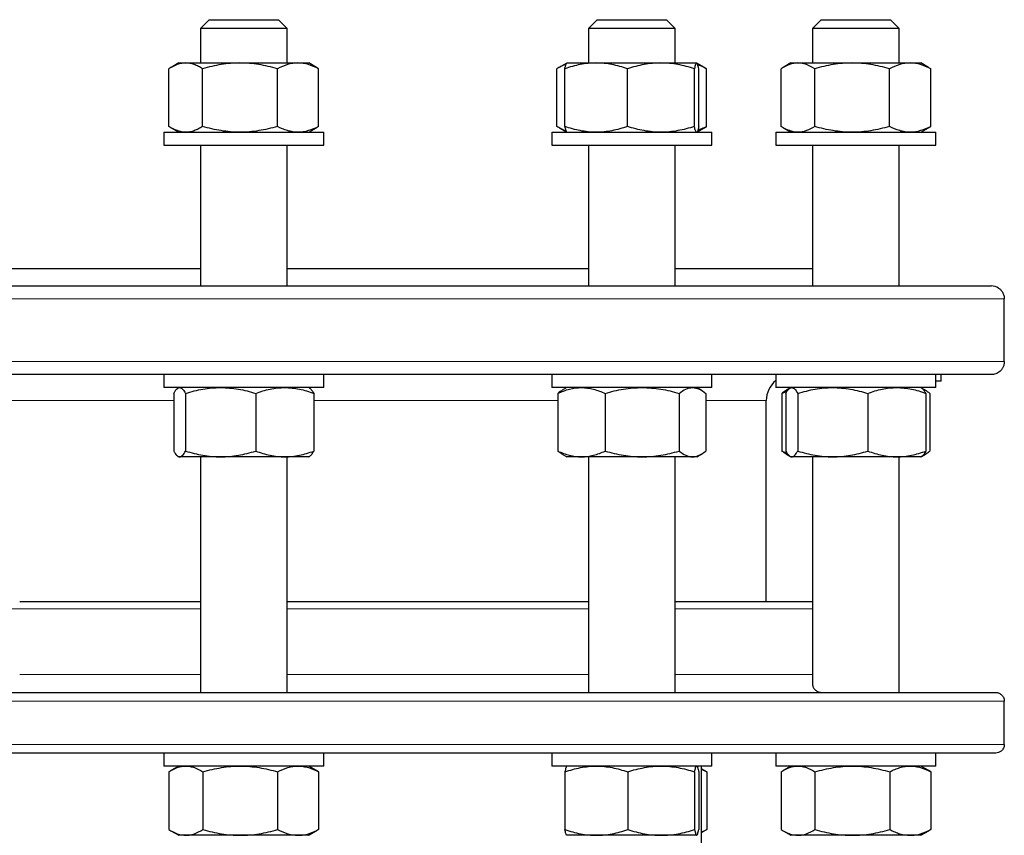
# Model space of a CAD drawing. Header units: millimetres. Extents: x 158 to 1100, y 38 to 944.
# Tile 4 of 9: x 400 to 627, y 209 to 398. Entities that reach past the tile are written whole.
import ezdxf

# ---------------------------------------------------------------- set-up
doc = ezdxf.new("R2010")
doc.units = ezdxf.units.MM

msp = doc.modelspace()

# ---------------------------------------------------------------- linework, layer by layer
at = {"color": 7, "linetype": 'Continuous', "lineweight": 25}
for p, q in [((443.4, 397.82), (441.4, 395.82)), ((441.4, 395.82), (441.4, 387.82)), ((441.4, 395.82), (441.4, 395.82)), ((461.4, 395.82), (441.4, 395.82)), ((443.4, 397.82), (459.4, 397.82)), ((461.4, 395.82), (459.4, 397.82)), ((461.4, 387.82), (461.4, 395.82)), ((533.05, 397.82), (531.05, 395.82)), ((531.05, 395.82), (531.05, 387.82)), ((532.56, 395.82), (531.05, 395.82)), ((551.05, 395.82), (532.56, 395.82)), ((533.05, 397.82), (534.26, 397.82)), ((534.26, 397.82), (549.05, 397.82)), ((551.05, 395.82), (549.05, 397.82)), ((551.05, 387.82), (551.05, 395.82)), ((584.82, 397.82), (582.82, 395.82)), ((582.82, 395.82), (582.82, 387.82)), ((588.1, 395.82), (582.82, 395.82)), ((584.82, 397.82), (589.04, 397.82)), ((602.82, 395.82), (588.1, 395.82)), ((589.04, 397.82), (600.82, 397.82)), ((602.82, 395.82), (600.82, 397.82)), ((602.82, 387.82), (602.82, 395.82)), ((436.4, 387.82), (434.6, 386.79)), ((436.4, 387.82), (437.99, 387.82)), ((437.99, 387.82), (450.53, 387.82)), ((450.53, 387.82), (463.93, 387.82)), ((463.93, 387.82), (466.4, 387.82)), ((468.18, 386.79), (466.4, 387.82)), ((526.02, 387.81), (524.26, 386.79)), ((526.05, 387.82), (526.02, 387.81)), ((526.05, 387.82), (532.82, 387.82)), ((532.82, 387.82), (547.79, 387.82)), ((547.79, 387.82), (556.03, 387.82)), ((556.03, 387.82), (556.05, 387.82)), ((556.08, 387.81), (556.05, 387.82)), ((557.85, 386.79), (556.1, 387.8)), ((557.84, 386.78), (558.34, 386.48)), ((577.82, 387.82), (576.02, 386.79)), ((577.82, 387.82), (579.42, 387.82)), ((579.42, 387.82), (591.95, 387.82)), ((591.95, 387.82), (605.35, 387.82)), ((605.35, 387.82), (607.82, 387.82)), ((609.61, 386.79), (607.82, 387.82)), ((609.61, 386.78), (610.11, 386.48)), ((434.1, 373.16), (434.1, 386.48)), ((441.88, 373.16), (441.88, 386.48)), ((459.18, 373.16), (459.18, 386.48)), ((468.69, 373.16), (468.69, 386.48)), ((523.76, 373.16), (523.76, 386.48)), ((525.58, 373.16), (525.58, 386.48)), ((540.05, 373.16), (540.05, 386.48)), ((555.53, 373.16), (555.53, 386.48)), ((556.53, 373.16), (556.53, 386.48)), ((558.34, 373.16), (558.34, 386.48)), ((575.52, 373.16), (575.52, 386.48)), ((583.31, 373.16), (583.31, 386.48)), ((600.6, 373.16), (600.6, 386.48)), ((610.11, 373.16), (610.11, 386.48)), ((557.84, 372.87), (558.34, 373.16)), ((609.61, 372.87), (610.11, 373.16)), ((432.9, 371.82), (432.9, 368.82)), ((432.9, 371.82), (440.68, 371.82)), ((434.6, 372.86), (436.4, 371.82)), ((440.68, 371.82), (469.9, 371.82)), ((466.4, 371.82), (468.18, 372.86)), ((469.9, 368.82), (469.9, 371.82)), ((522.55, 371.82), (522.55, 368.82)), ((522.55, 371.82), (539.31, 371.82)), ((524.26, 372.86), (526.02, 371.84)), ((526.02, 371.84), (526.05, 371.82)), ((539.31, 371.82), (559.55, 371.82)), ((556.05, 371.82), (556.08, 371.84)), ((556.1, 371.85), (557.85, 372.86)), ((559.55, 368.82), (559.55, 371.82)), ((574.32, 371.82), (574.32, 368.82)), ((574.32, 371.82), (600.52, 371.82)), ((576.02, 372.86), (577.82, 371.82)), ((600.52, 371.82), (611.32, 371.82)), ((607.82, 371.82), (609.61, 372.86)), ((611.32, 368.82), (611.32, 371.82)), ((432.9, 368.82), (440.68, 368.82)), ((440.68, 368.82), (469.9, 368.82)), ((441.4, 368.82), (441.4, 336.32)), ((461.4, 336.32), (461.4, 368.82)), ((522.55, 368.82), (539.31, 368.82)), ((531.05, 368.82), (531.05, 336.32)), ((539.31, 368.82), (559.55, 368.82)), ((551.05, 336.32), (551.05, 368.82)), ((574.32, 368.82), (600.52, 368.82)), ((582.82, 368.82), (582.82, 336.32)), ((600.52, 368.82), (611.32, 368.82)), ((602.82, 336.32), (602.82, 368.82)), ((357.87, 340.32), (441.4, 340.32)), ((461.4, 340.32), (531.05, 340.32)), ((551.05, 340.32), (582.82, 340.32)), ((175.13, 336.32), (624.13, 336.32)), ((625.79, 335.82), (625.78, 335.82)), ((627.11, 318.82), (627.11, 333.32)), ((624.13, 315.82), (175.13, 315.82)), ((432.9, 315.82), (432.9, 312.82)), ((469.9, 312.82), (469.9, 315.82)), ((522.55, 315.82), (522.55, 312.82)), ((559.55, 312.82), (559.55, 315.82)), ((574.32, 315.82), (574.32, 312.82)), ((611.32, 312.82), (611.32, 315.82)), ((612.49, 314.32), (611.32, 314.32)), ((612.49, 314.32), (612.49, 315.82)), ((469.9, 312.82), (432.9, 312.82)), ((436.4, 312.82), (436.2, 312.71)), ((466.59, 312.71), (466.4, 312.82)), ((522.7, 312.82), (522.55, 312.82)), ((559.55, 312.82), (522.7, 312.82)), ((526.05, 312.82), (524.99, 312.21)), ((557.11, 312.21), (556.05, 312.82)), ((578.1, 312.82), (574.32, 312.82)), ((577.58, 312.69), (576.76, 312.21)), ((577.82, 312.82), (577.62, 312.71)), ((611.32, 312.82), (578.1, 312.82)), ((608.01, 312.71), (607.82, 312.82)), ((608.87, 312.21), (608.01, 312.71)), ((435.21, 311.48), (435.21, 298.16)), ((437.96, 311.48), (437.96, 298.16)), ((454.15, 311.48), (454.15, 298.16)), ((467.58, 311.48), (467.58, 298.16)), ((523.95, 311.48), (523.95, 298.16)), ((534.89, 311.48), (534.89, 298.16)), ((551.99, 311.48), (551.99, 298.16)), ((558.15, 311.48), (558.15, 298.16)), ((572.13, 263.39), (572.13, 309.82)), ((575.72, 311.48), (575.72, 298.16)), ((576.63, 311.48), (576.63, 298.16)), ((579.38, 311.48), (579.38, 298.16)), ((595.57, 311.48), (595.57, 298.16)), ((609, 311.48), (609, 298.16)), ((609.92, 311.48), (609.92, 298.16)), ((436.2, 296.94), (436.4, 296.82)), ((436.59, 296.82), (436.4, 296.82)), ((446.06, 296.82), (436.59, 296.82)), ((441.4, 296.82), (441.4, 242.39)), ((460.86, 296.82), (446.06, 296.82)), ((466.4, 296.82), (460.86, 296.82)), ((461.4, 242.39), (461.4, 296.82)), ((466.4, 296.82), (466.59, 296.94)), ((524.99, 297.43), (526.05, 296.82)), ((529.42, 296.82), (526.05, 296.82)), ((543.44, 296.82), (529.42, 296.82)), ((531.05, 296.82), (531.05, 242.53)), ((555.07, 296.82), (543.44, 296.82)), ((551.05, 242.39), (551.05, 296.82)), ((556.05, 296.82), (555.07, 296.82)), ((556.05, 296.82), (557.11, 297.43)), ((576.76, 297.43), (577.58, 296.96)), ((577.62, 296.94), (577.82, 296.82)), ((578.01, 296.82), (577.82, 296.82)), ((587.48, 296.82), (578.01, 296.82)), ((582.82, 296.82), (582.82, 244.23)), ((602.29, 296.82), (587.48, 296.82)), ((607.82, 296.82), (602.29, 296.82)), ((602.82, 242.39), (602.82, 296.82)), ((607.82, 296.82), (608.01, 296.94)), ((608.01, 296.94), (608.87, 297.43)), ((399.63, 263.39), (441.4, 263.39)), ((461.4, 263.39), (531.05, 263.39)), ((551.05, 263.39), (582.82, 263.39)), ((174.13, 242.39), (625.13, 242.39)), ((627.11, 230.39), (627.11, 240.39)), ((625.13, 228.39), (174.13, 228.39)), ((432.9, 228.39), (432.9, 225.39)), ((469.9, 225.39), (469.9, 228.39)), ((522.55, 228.39), (522.55, 225.39)), ((559.55, 225.39), (559.55, 228.39)), ((574.32, 228.39), (574.32, 225.39)), ((611.32, 225.39), (611.32, 228.39)), ((469.9, 225.39), (432.9, 225.39)), ((436.4, 225.39), (434.57, 224.33)), ((468.22, 224.33), (466.4, 225.39)), ((559.55, 225.39), (522.55, 225.39)), ((526.05, 225.39), (526.03, 225.37)), ((556.08, 225.37), (556.05, 225.39)), ((557.13, 172.32), (557.13, 225.39)), ((611.32, 225.39), (574.32, 225.39)), ((577.82, 225.39), (576, 224.33)), ((609.64, 224.33), (607.82, 225.39)), ((434.1, 224.05), (434.1, 210.73)), ((441.93, 224.05), (441.93, 210.73)), ((459.23, 224.05), (459.23, 210.73)), ((468.69, 224.05), (468.21, 224.33)), ((468.69, 224.05), (468.69, 210.73)), ((525.61, 224.05), (525.61, 210.73)), ((540.11, 224.05), (540.11, 210.73)), ((555.56, 224.05), (555.56, 210.73)), ((556.5, 224.05), (556.5, 210.73)), ((557.87, 224.34), (557.13, 224.76)), ((558.35, 224.05), (557.87, 224.33)), ((558.35, 224.05), (558.35, 210.73)), ((575.52, 224.05), (575.52, 210.73)), ((583.36, 224.05), (583.36, 210.73)), ((600.65, 224.05), (600.65, 210.73)), ((610.11, 224.05), (609.64, 224.33)), ((610.11, 224.05), (610.11, 210.73)), ((434.57, 210.44), (436.4, 209.39)), ((438.02, 209.39), (436.4, 209.39)), ((450.58, 209.39), (438.02, 209.39)), ((463.96, 209.39), (450.58, 209.39)), ((466.4, 209.39), (463.96, 209.39)), ((466.4, 209.39), (468.22, 210.44)), ((468.69, 210.73), (468.21, 210.44)), ((526.03, 209.4), (526.05, 209.39)), ((532.86, 209.39), (526.05, 209.39)), ((547.84, 209.39), (532.86, 209.39)), ((556.03, 209.39), (547.84, 209.39)), ((556.05, 209.39), (556.03, 209.39)), ((556.05, 209.39), (556.08, 209.4)), ((557.13, 210.01), (557.87, 210.44)), ((558.35, 210.73), (557.87, 210.44)), ((576, 210.44), (577.82, 209.39)), ((579.44, 209.39), (577.82, 209.39)), ((592, 209.39), (579.44, 209.39)), ((605.38, 209.39), (592, 209.39)), ((607.82, 209.39), (605.38, 209.39)), ((607.82, 209.39), (609.64, 210.44)), ((610.11, 210.73), (609.64, 210.44))]:
    msp.add_line(p, q, dxfattribs=at)
at = {"color": 8, "linetype": 'Continuous', "lineweight": 18}
for p, q in [((627.11, 333.32), (172.15, 333.32)), ((172.15, 318.82), (627.11, 318.82)), ((435.21, 309.82), (364.97, 309.82)), ((523.95, 309.82), (467.58, 309.82)), ((572.13, 309.82), (558.15, 309.82)), ((441.4, 261.73), (357.87, 261.73)), ((531.05, 261.73), (461.4, 261.73)), ((582.82, 261.73), (551.05, 261.73)), ((399.63, 246.52), (441.4, 246.52)), ((461.4, 246.52), (531.05, 246.52)), ((551.05, 246.52), (582.82, 246.52)), ((627.11, 240.39), (172.15, 240.39)), ((172.15, 230.39), (627.11, 230.39))]:
    msp.add_line(p, q, dxfattribs=at)
at = {"color": 7, "linetype": 'Continuous', "lineweight": 25}
for centre, radius, start, end in [((624.13, 333.32), 3, 56.4427, 90), ((578.13, 309.82), 6, 129.4798, 180)]:
    msp.add_arc(centre, radius, start, end, dxfattribs=at)
for points, knots in [([(437.99, 387.82), (437.66, 387.82), (437.33, 387.79), (436.67, 387.67), (436.34, 387.58), (435.37, 387.22), (434.73, 386.89), (434.1, 386.48)], [0, 0, 0, 0, 0.25, 0.25, 0.5, 0.5, 1, 1, 1, 1]), ([(441.88, 386.48), (441.57, 386.69), (441.25, 386.87), (440.6, 387.2), (440.28, 387.35), (439.3, 387.7), (438.65, 387.82), (437.99, 387.82)], [0, 0, 0, 0, 0.25, 0.25, 0.5, 0.5, 1, 1, 1, 1]), ([(450.53, 387.82), (449.8, 387.82), (449.06, 387.79), (447.6, 387.67), (446.88, 387.58), (444.72, 387.23), (443.29, 386.89), (441.88, 386.48)], [0, 0, 0, 0, 0.25, 0.25, 0.5, 0.5, 1, 1, 1, 1]), ([(459.18, 386.48), (457.76, 386.89), (456.34, 387.23), (453.46, 387.7), (452, 387.82), (450.53, 387.82)], [0, 0, 0, 0, 0.5, 0.5, 1, 1, 1, 1]), ([(463.93, 387.82), (463.53, 387.82), (463.12, 387.79), (462.32, 387.67), (461.92, 387.58), (460.73, 387.23), (459.95, 386.89), (459.18, 386.48)], [0, 0, 0, 0, 0.25, 0.25, 0.5, 0.5, 1, 1, 1, 1]), ([(468.69, 386.48), (467.91, 386.89), (467.13, 387.23), (465.54, 387.7), (464.74, 387.82), (463.93, 387.82)], [0, 0, 0, 0, 0.5, 0.5, 1, 1, 1, 1]), ([(468.69, 386.48), (468.52, 386.59), (468.36, 386.7), (468.19, 386.79), (468.18, 386.79)], [0, 0, 0, 0, 0.974564, 1, 1, 1, 1]), ([(525.85, 387.51), (525.75, 387.48), (525.35, 387.35), (524.65, 387.03), (524.06, 386.66), (523.76, 386.48)], [0, 0, 0, 0, 0.132809, 0.566363, 1, 1, 1, 1]), ([(532.82, 387.82), (532.2, 387.82), (531.59, 387.79), (530.36, 387.67), (529.75, 387.58), (527.93, 387.22), (526.75, 386.89), (525.58, 386.48)], [0, 0, 0, 0, 0.25, 0.25, 0.5, 0.5, 1, 1, 1, 1]), ([(525.58, 386.48), (525.6, 386.61), (525.66, 386.87), (525.74, 387.2), (525.82, 387.47), (525.91, 387.67), (525.98, 387.78), (526.02, 387.79), (526.03, 387.8)], [0, 0, 0, 0, 0.183182, 0.366417, 0.549556, 0.736153, 0.922869, 1, 1, 1, 1]), ([(540.05, 386.48), (539.46, 386.69), (538.87, 386.87), (537.67, 387.2), (537.07, 387.35), (535.25, 387.7), (534.04, 387.82), (532.82, 387.82)], [0, 0, 0, 0, 0.25, 0.25, 0.5, 0.5, 1, 1, 1, 1]), ([(547.79, 387.82), (547.13, 387.82), (546.47, 387.79), (545.17, 387.67), (544.52, 387.58), (542.59, 387.23), (541.32, 386.89), (540.05, 386.48)], [0, 0, 0, 0, 0.25, 0.25, 0.5, 0.5, 1, 1, 1, 1]), ([(555.53, 386.48), (554.26, 386.89), (552.99, 387.23), (550.41, 387.7), (549.11, 387.82), (547.79, 387.82)], [0, 0, 0, 0, 0.5, 0.5, 1, 1, 1, 1]), ([(556.03, 387.82), (555.99, 387.82), (555.94, 387.79), (555.86, 387.67), (555.82, 387.58), (555.69, 387.23), (555.61, 386.89), (555.53, 386.48)], [0, 0, 0, 0, 0.25, 0.25, 0.5, 0.5, 1, 1, 1, 1]), ([(556.53, 386.48), (556.45, 386.89), (556.36, 387.23), (556.2, 387.7), (556.11, 387.82), (556.03, 387.82)], [0, 0, 0, 0, 0.5, 0.5, 1, 1, 1, 1]), ([(558.34, 386.48), (558.15, 386.59), (557.75, 386.79), (557.07, 387.09), (556.59, 387.26), (556.31, 387.36)], [0, 0, 0, 0, 0.29702, 0.594266, 1, 1, 1, 1]), ([(579.42, 387.82), (579.08, 387.82), (578.75, 387.79), (578.1, 387.67), (577.77, 387.58), (576.8, 387.23), (576.16, 386.89), (575.52, 386.48)], [0, 0, 0, 0, 0.25, 0.25, 0.5, 0.5, 1, 1, 1, 1]), ([(583.31, 386.48), (582.67, 386.89), (582.03, 387.23), (580.73, 387.7), (580.08, 387.82), (579.42, 387.82)], [0, 0, 0, 0, 0.5, 0.5, 1, 1, 1, 1]), ([(591.95, 387.82), (591.22, 387.82), (590.49, 387.79), (589.02, 387.67), (588.29, 387.58), (586.12, 387.22), (584.7, 386.89), (583.31, 386.48)], [0, 0, 0, 0, 0.25, 0.25, 0.5, 0.5, 1, 1, 1, 1]), ([(600.6, 386.48), (599.89, 386.69), (599.18, 386.87), (597.75, 387.2), (597.03, 387.35), (594.86, 387.7), (593.41, 387.82), (591.95, 387.82)], [0, 0, 0, 0, 0.25, 0.25, 0.5, 0.5, 1, 1, 1, 1]), ([(605.35, 387.82), (604.95, 387.82), (604.54, 387.79), (603.74, 387.67), (603.34, 387.58), (602.16, 387.23), (601.37, 386.89), (600.6, 386.48)], [0, 0, 0, 0, 0.25, 0.25, 0.5, 0.5, 1, 1, 1, 1]), ([(610.11, 386.48), (609.33, 386.89), (608.55, 387.23), (606.96, 387.7), (606.16, 387.82), (605.35, 387.82)], [0, 0, 0, 0, 0.5, 0.5, 1, 1, 1, 1]), ([(437.99, 371.82), (437.66, 371.82), (437.33, 371.85), (436.67, 371.98), (436.34, 372.07), (435.37, 372.42), (434.73, 372.76), (434.1, 373.16)], [0, 0, 0, 0, 0.25, 0.25, 0.5, 0.5, 1, 1, 1, 1]), ([(441.88, 373.16), (441.57, 372.96), (441.25, 372.77), (440.6, 372.44), (440.28, 372.3), (439.3, 371.95), (438.65, 371.82), (437.99, 371.82)], [0, 0, 0, 0, 0.25, 0.25, 0.5, 0.5, 1, 1, 1, 1]), ([(450.53, 371.82), (449.8, 371.82), (449.06, 371.85), (447.6, 371.98), (446.88, 372.07), (444.72, 372.42), (443.29, 372.75), (441.88, 373.16)], [0, 0, 0, 0, 0.25, 0.25, 0.5, 0.5, 1, 1, 1, 1]), ([(459.18, 373.16), (457.76, 372.75), (456.34, 372.42), (453.46, 371.95), (452, 371.82), (450.53, 371.82)], [0, 0, 0, 0, 0.5, 0.5, 1, 1, 1, 1]), ([(463.93, 371.82), (463.53, 371.82), (463.12, 371.85), (462.32, 371.98), (461.92, 372.07), (460.73, 372.42), (459.95, 372.75), (459.18, 373.16)], [0, 0, 0, 0, 0.25, 0.25, 0.5, 0.5, 1, 1, 1, 1]), ([(468.69, 373.16), (467.91, 372.75), (467.13, 372.42), (465.54, 371.95), (464.74, 371.82), (463.93, 371.82)], [0, 0, 0, 0, 0.5, 0.5, 1, 1, 1, 1]), ([(468.69, 373.16), (468.52, 373.06), (468.36, 372.95), (468.19, 372.86), (468.18, 372.86)], [0, 0, 0, 0, 0.974564, 1, 1, 1, 1]), ([(525.85, 372.14), (525.75, 372.17), (525.35, 372.29), (524.65, 372.62), (524.06, 372.98), (523.76, 373.16)], [0, 0, 0, 0, 0.132809, 0.566363, 1, 1, 1, 1]), ([(532.82, 371.82), (532.2, 371.82), (531.59, 371.85), (530.36, 371.98), (529.75, 372.07), (527.93, 372.42), (526.75, 372.76), (525.58, 373.16)], [0, 0, 0, 0, 0.25, 0.25, 0.5, 0.5, 1, 1, 1, 1]), ([(525.58, 373.16), (525.6, 373.03), (525.66, 372.77), (525.74, 372.45), (525.82, 372.18), (525.91, 371.98), (525.98, 371.87), (526.02, 371.85), (526.03, 371.85)], [0, 0, 0, 0, 0.183182, 0.366417, 0.549556, 0.736153, 0.922869, 1, 1, 1, 1]), ([(540.05, 373.16), (539.46, 372.96), (538.87, 372.77), (537.67, 372.44), (537.07, 372.3), (535.25, 371.95), (534.04, 371.82), (532.82, 371.82)], [0, 0, 0, 0, 0.25, 0.25, 0.5, 0.5, 1, 1, 1, 1]), ([(547.79, 371.82), (547.13, 371.82), (546.47, 371.85), (545.17, 371.98), (544.52, 372.07), (542.59, 372.42), (541.32, 372.75), (540.05, 373.16)], [0, 0, 0, 0, 0.25, 0.25, 0.5, 0.5, 1, 1, 1, 1]), ([(555.53, 373.16), (554.26, 372.75), (552.99, 372.42), (550.41, 371.95), (549.11, 371.82), (547.79, 371.82)], [0, 0, 0, 0, 0.5, 0.5, 1, 1, 1, 1]), ([(556.03, 371.82), (555.99, 371.82), (555.94, 371.85), (555.86, 371.98), (555.82, 372.07), (555.69, 372.42), (555.61, 372.75), (555.53, 373.16)], [0, 0, 0, 0, 0.25, 0.25, 0.5, 0.5, 1, 1, 1, 1]), ([(556.53, 373.16), (556.5, 373.03), (556.45, 372.77), (556.36, 372.45), (556.28, 372.18), (556.2, 371.98), (556.13, 371.87), (556.09, 371.85), (556.08, 371.85)], [0, 0, 0, 0, 0.183182, 0.366417, 0.549556, 0.736153, 0.922869, 1, 1, 1, 1]), ([(558.34, 373.16), (558.15, 373.06), (557.75, 372.86), (557.07, 372.55), (556.59, 372.38), (556.31, 372.29)], [0, 0, 0, 0, 0.29702, 0.594266, 1, 1, 1, 1]), ([(579.42, 371.82), (579.08, 371.82), (578.75, 371.85), (578.1, 371.98), (577.77, 372.07), (576.8, 372.42), (576.16, 372.75), (575.52, 373.16)], [0, 0, 0, 0, 0.25, 0.25, 0.5, 0.5, 1, 1, 1, 1]), ([(583.31, 373.16), (582.67, 372.75), (582.03, 372.42), (580.73, 371.95), (580.08, 371.82), (579.42, 371.82)], [0, 0, 0, 0, 0.5, 0.5, 1, 1, 1, 1]), ([(591.95, 371.82), (591.22, 371.82), (590.49, 371.85), (589.02, 371.98), (588.29, 372.07), (586.12, 372.42), (584.7, 372.76), (583.31, 373.16)], [0, 0, 0, 0, 0.25, 0.25, 0.5, 0.5, 1, 1, 1, 1]), ([(600.6, 373.16), (599.89, 372.96), (599.18, 372.77), (597.75, 372.44), (597.03, 372.3), (594.86, 371.95), (593.41, 371.82), (591.95, 371.82)], [0, 0, 0, 0, 0.25, 0.25, 0.5, 0.5, 1, 1, 1, 1]), ([(605.35, 371.82), (604.95, 371.82), (604.54, 371.85), (603.74, 371.98), (603.34, 372.07), (602.16, 372.42), (601.37, 372.75), (600.6, 373.16)], [0, 0, 0, 0, 0.25, 0.25, 0.5, 0.5, 1, 1, 1, 1]), ([(610.11, 373.16), (609.33, 372.75), (608.55, 372.42), (606.96, 371.95), (606.16, 371.82), (605.35, 371.82)], [0, 0, 0, 0, 0.5, 0.5, 1, 1, 1, 1]), ([(625.78, 335.82), (625.96, 335.71), (626.13, 335.57), (626.44, 335.24), (626.58, 335.05), (626.77, 334.73), (626.82, 334.62), (626.92, 334.38), (626.97, 334.26), (627.07, 333.88), (627.11, 333.6), (627.11, 333.32)], [0, 0, 0, 0, 0.25, 0.25, 0.5, 0.5, 0.625, 0.625, 0.75, 0.75, 1, 1, 1, 1]), ([(627.11, 318.82), (627.11, 318.58), (627.08, 318.35), (626.98, 317.89), (626.9, 317.68), (626.7, 317.29), (626.59, 317.11), (626.34, 316.79), (626.2, 316.65), (625.77, 316.28), (625.46, 316.11), (624.8, 315.88), (624.47, 315.82), (624.13, 315.82)], [0, 0, 0, 0, 0.125, 0.125, 0.25, 0.25, 0.375, 0.375, 0.5, 0.5, 0.75, 0.75, 1, 1, 1, 1]), ([(435.21, 311.48), (435.32, 311.69), (435.43, 311.87), (435.66, 312.2), (435.78, 312.35), (436.12, 312.7), (436.35, 312.82), (436.59, 312.82)], [0, 0, 0, 0, 0.25, 0.25, 0.5, 0.5, 1, 1, 1, 1]), ([(436.59, 312.82), (436.7, 312.82), (436.82, 312.79), (437.05, 312.67), (437.17, 312.58), (437.51, 312.22), (437.74, 311.89), (437.96, 311.48)], [0, 0, 0, 0, 0.25, 0.25, 0.5, 0.5, 1, 1, 1, 1]), ([(437.96, 311.48), (439.29, 311.89), (440.62, 312.23), (443.31, 312.7), (444.68, 312.82), (446.06, 312.82)], [0, 0, 0, 0, 0.5, 0.5, 1, 1, 1, 1]), ([(446.06, 312.82), (446.74, 312.82), (447.43, 312.79), (448.8, 312.67), (449.47, 312.58), (451.5, 312.23), (452.83, 311.89), (454.15, 311.48)], [0, 0, 0, 0, 0.25, 0.25, 0.5, 0.5, 1, 1, 1, 1]), ([(454.15, 311.48), (455.25, 311.89), (456.35, 312.23), (458.59, 312.7), (459.72, 312.82), (460.86, 312.82)], [0, 0, 0, 0, 0.5, 0.5, 1, 1, 1, 1]), ([(460.86, 312.82), (461.43, 312.82), (462.01, 312.79), (463.14, 312.67), (463.7, 312.58), (465.38, 312.23), (466.48, 311.89), (467.58, 311.48)], [0, 0, 0, 0, 0.25, 0.25, 0.5, 0.5, 1, 1, 1, 1]), ([(466.59, 312.71), (466.67, 312.66), (466.84, 312.54), (467.08, 312.26), (467.33, 311.92), (467.5, 311.63), (467.58, 311.48)], [0, 0, 0, 0, 0.241866, 0.492926, 0.746451, 1, 1, 1, 1]), ([(523.95, 311.48), (524.4, 311.69), (524.85, 311.87), (525.75, 312.2), (526.21, 312.35), (527.58, 312.7), (528.5, 312.82), (529.42, 312.82)], [0, 0, 0, 0, 0.25, 0.25, 0.5, 0.5, 1, 1, 1, 1]), ([(525, 312.2), (524.89, 312.14), (524.53, 311.95), (524.19, 311.67), (523.95, 311.48)], [0, 0, 0, 0, 0.319957, 1, 1, 1, 1]), ([(529.42, 312.82), (529.88, 312.82), (530.35, 312.79), (531.28, 312.67), (531.74, 312.58), (533.11, 312.22), (534, 311.89), (534.89, 311.48)], [0, 0, 0, 0, 0.25, 0.25, 0.5, 0.5, 1, 1, 1, 1]), ([(534.89, 311.48), (536.29, 311.89), (537.69, 312.23), (540.54, 312.7), (541.98, 312.82), (543.44, 312.82)], [0, 0, 0, 0, 0.5, 0.5, 1, 1, 1, 1]), ([(543.44, 312.82), (544.16, 312.82), (544.89, 312.79), (546.33, 312.67), (547.05, 312.58), (549.18, 312.23), (550.59, 311.89), (551.99, 311.48)], [0, 0, 0, 0, 0.25, 0.25, 0.5, 0.5, 1, 1, 1, 1]), ([(551.99, 311.48), (552.49, 311.89), (553, 312.23), (554.03, 312.7), (554.54, 312.82), (555.07, 312.82)], [0, 0, 0, 0, 0.5, 0.5, 1, 1, 1, 1]), ([(555.07, 312.82), (555.33, 312.82), (555.59, 312.79), (556.11, 312.67), (556.37, 312.58), (557.14, 312.23), (557.65, 311.89), (558.15, 311.48)], [0, 0, 0, 0, 0.25, 0.25, 0.5, 0.5, 1, 1, 1, 1]), ([(576.76, 312.2), (576.65, 312.14), (576.3, 311.95), (575.95, 311.67), (575.72, 311.48)], [0, 0, 0, 0, 0.3199566, 1, 1, 1, 1]), ([(575.72, 311.48), (576.01, 311.62), (576.42, 311.8), (576.83, 311.95), (576.94, 311.99)], [0, 0, 0, 0, 0.725668, 1, 1, 1, 1]), ([(576.63, 311.48), (576.86, 311.89), (577.08, 312.23), (577.54, 312.7), (577.77, 312.82), (578.01, 312.82)], [0, 0, 0, 0, 0.5, 0.5, 1, 1, 1, 1]), ([(578.01, 312.82), (578.12, 312.82), (578.24, 312.79), (578.47, 312.67), (578.59, 312.58), (578.93, 312.23), (579.16, 311.89), (579.38, 311.48)], [0, 0, 0, 0, 0.25, 0.25, 0.5, 0.5, 1, 1, 1, 1]), ([(579.38, 311.48), (580.04, 311.69), (580.71, 311.87), (582.05, 312.2), (582.72, 312.35), (584.75, 312.7), (586.11, 312.82), (587.48, 312.82)], [0, 0, 0, 0, 0.25, 0.25, 0.5, 0.5, 1, 1, 1, 1]), ([(587.48, 312.82), (588.16, 312.82), (588.85, 312.79), (590.22, 312.67), (590.91, 312.58), (592.94, 312.22), (594.26, 311.89), (595.57, 311.48)], [0, 0, 0, 0, 0.25, 0.25, 0.5, 0.5, 1, 1, 1, 1]), ([(595.57, 311.48), (596.67, 311.89), (597.77, 312.23), (600.01, 312.7), (601.14, 312.82), (602.29, 312.82)], [0, 0, 0, 0, 0.5, 0.5, 1, 1, 1, 1]), ([(602.29, 312.82), (602.86, 312.82), (603.43, 312.79), (604.56, 312.67), (605.12, 312.58), (606.8, 312.23), (607.91, 311.89), (609, 311.48)], [0, 0, 0, 0, 0.25, 0.25, 0.5, 0.5, 1, 1, 1, 1]), ([(609, 311.48), (608.93, 311.61), (608.78, 311.87), (608.56, 312.2), (608.33, 312.47), (608.14, 312.64), (608.04, 312.69), (608.01, 312.7)], [0, 0, 0, 0, 0.227781, 0.455626, 0.683352, 0.915379, 1, 1, 1, 1]), ([(608.27, 312.51), (608.34, 312.48), (608.66, 312.35), (609.21, 312.03), (609.68, 311.66), (609.92, 311.48)], [0, 0, 0, 0, 0.1325382, 0.5662272, 1, 1, 1, 1]), ([(435.21, 298.16), (435.32, 297.96), (435.43, 297.77), (435.66, 297.44), (435.78, 297.3), (436.12, 296.95), (436.35, 296.82), (436.59, 296.82)], [0, 0, 0, 0, 0.25, 0.25, 0.5, 0.5, 1, 1, 1, 1]), ([(436.59, 296.82), (436.7, 296.82), (436.82, 296.85), (437.05, 296.98), (437.17, 297.07), (437.51, 297.42), (437.74, 297.76), (437.96, 298.16)], [0, 0, 0, 0, 0.25, 0.25, 0.5, 0.5, 1, 1, 1, 1]), ([(437.96, 298.16), (439.29, 297.75), (440.62, 297.42), (443.31, 296.95), (444.68, 296.82), (446.06, 296.82)], [0, 0, 0, 0, 0.5, 0.5, 1, 1, 1, 1]), ([(446.06, 296.82), (446.74, 296.82), (447.43, 296.85), (448.8, 296.98), (449.47, 297.07), (451.5, 297.42), (452.83, 297.75), (454.15, 298.16)], [0, 0, 0, 0, 0.25, 0.25, 0.5, 0.5, 1, 1, 1, 1]), ([(454.15, 298.16), (455.25, 297.75), (456.35, 297.42), (458.59, 296.95), (459.72, 296.82), (460.86, 296.82)], [0, 0, 0, 0, 0.5, 0.5, 1, 1, 1, 1]), ([(460.86, 296.82), (461.43, 296.82), (462.01, 296.85), (463.14, 296.98), (463.7, 297.07), (465.38, 297.42), (466.48, 297.75), (467.58, 298.16)], [0, 0, 0, 0, 0.25, 0.25, 0.5, 0.5, 1, 1, 1, 1]), ([(466.59, 296.94), (466.67, 296.99), (466.84, 297.1), (467.08, 297.38), (467.33, 297.73), (467.5, 298.02), (467.58, 298.16)], [0, 0, 0, 0, 0.241866, 0.492926, 0.746451, 1, 1, 1, 1]), ([(523.95, 298.16), (524.4, 297.96), (524.85, 297.77), (525.75, 297.44), (526.21, 297.3), (527.58, 296.95), (528.5, 296.82), (529.42, 296.82)], [0, 0, 0, 0, 0.25, 0.25, 0.5, 0.5, 1, 1, 1, 1]), ([(525, 297.45), (524.89, 297.51), (524.53, 297.7), (524.19, 297.98), (523.95, 298.16)], [0, 0, 0, 0, 0.3199566, 1, 1, 1, 1]), ([(529.42, 296.82), (529.88, 296.82), (530.35, 296.85), (531.28, 296.98), (531.74, 297.07), (533.11, 297.42), (534, 297.76), (534.89, 298.16)], [0, 0, 0, 0, 0.25, 0.25, 0.5, 0.5, 1, 1, 1, 1]), ([(534.89, 298.16), (536.29, 297.75), (537.69, 297.42), (540.54, 296.95), (541.98, 296.82), (543.44, 296.82)], [0, 0, 0, 0, 0.5, 0.5, 1, 1, 1, 1]), ([(543.44, 296.82), (544.16, 296.82), (544.89, 296.85), (546.33, 296.98), (547.05, 297.07), (549.18, 297.42), (550.59, 297.75), (551.99, 298.16)], [0, 0, 0, 0, 0.25, 0.25, 0.5, 0.5, 1, 1, 1, 1]), ([(551.99, 298.16), (552.49, 297.75), (553, 297.42), (554.03, 296.95), (554.54, 296.82), (555.07, 296.82)], [0, 0, 0, 0, 0.5, 0.5, 1, 1, 1, 1]), ([(555.07, 296.82), (555.33, 296.82), (555.59, 296.85), (556.11, 296.98), (556.37, 297.07), (557.14, 297.42), (557.65, 297.75), (558.15, 298.16)], [0, 0, 0, 0, 0.25, 0.25, 0.5, 0.5, 1, 1, 1, 1]), ([(575.72, 298.16), (576.01, 298.03), (576.42, 297.85), (576.83, 297.7), (576.94, 297.66)], [0, 0, 0, 0, 0.725668, 1, 1, 1, 1]), ([(576.76, 297.45), (576.65, 297.51), (576.3, 297.7), (575.95, 297.98), (575.72, 298.16)], [0, 0, 0, 0, 0.319957, 1, 1, 1, 1]), ([(576.63, 298.16), (576.86, 297.75), (577.08, 297.42), (577.54, 296.95), (577.77, 296.82), (578.01, 296.82)], [0, 0, 0, 0, 0.5, 0.5, 1, 1, 1, 1]), ([(578.01, 296.82), (578.12, 296.82), (578.24, 296.85), (578.47, 296.98), (578.59, 297.07), (578.93, 297.42), (579.16, 297.75), (579.38, 298.16)], [0, 0, 0, 0, 0.25, 0.25, 0.5, 0.5, 1, 1, 1, 1]), ([(579.38, 298.16), (580.04, 297.96), (580.71, 297.77), (582.05, 297.44), (582.72, 297.3), (584.75, 296.95), (586.11, 296.82), (587.48, 296.82)], [0, 0, 0, 0, 0.25, 0.25, 0.5, 0.5, 1, 1, 1, 1]), ([(587.48, 296.82), (588.16, 296.82), (588.85, 296.85), (590.22, 296.98), (590.91, 297.07), (592.94, 297.42), (594.26, 297.76), (595.57, 298.16)], [0, 0, 0, 0, 0.25, 0.25, 0.5, 0.5, 1, 1, 1, 1]), ([(595.57, 298.16), (596.67, 297.75), (597.77, 297.42), (600.01, 296.95), (601.14, 296.82), (602.29, 296.82)], [0, 0, 0, 0, 0.5, 0.5, 1, 1, 1, 1]), ([(602.29, 296.82), (602.86, 296.82), (603.43, 296.85), (604.56, 296.98), (605.12, 297.07), (606.8, 297.42), (607.91, 297.75), (609, 298.16)], [0, 0, 0, 0, 0.25, 0.25, 0.5, 0.5, 1, 1, 1, 1]), ([(609, 298.16), (608.93, 298.03), (608.78, 297.77), (608.56, 297.45), (608.33, 297.18), (608.14, 297.01), (608.04, 296.96), (608.01, 296.94)], [0, 0, 0, 0, 0.227781, 0.455626, 0.683352, 0.915379, 1, 1, 1, 1]), ([(608.27, 297.14), (608.34, 297.17), (608.66, 297.29), (609.21, 297.62), (609.68, 297.98), (609.92, 298.16)], [0, 0, 0, 0, 0.132538, 0.566227, 1, 1, 1, 1]), ([(582.82, 244.23), (582.82, 244.22), (582.81, 244.14), (582.84, 243.96), (582.91, 243.7), (583.04, 243.43), (583.22, 243.17), (583.46, 242.92), (583.72, 242.73), (583.99, 242.58), (584.26, 242.49), (584.55, 242.42), (584.8, 242.39), (584.96, 242.39), (585, 242.39)], [0, 0, 0, 0, 0.013916, 0.115484, 0.217064, 0.326931, 0.436788, 0.54911, 0.661403, 0.737686, 0.813959, 0.891966, 0.969959, 1, 1, 1, 1]), ([(531.06, 242.53), (531.06, 242.49), (531.06, 242.41), (531.13, 242.39), (531.17, 242.39)], [0, 0, 0, 0, 0.437558, 1, 1, 1, 1]), ([(625.13, 242.39), (625.24, 242.39), (625.35, 242.38), (625.57, 242.34), (625.68, 242.31), (626.01, 242.19), (626.22, 242.08), (626.51, 241.83), (626.6, 241.74), (626.76, 241.53), (626.84, 241.41), (626.97, 241.15), (627.02, 241), (627.09, 240.7), (627.11, 240.55), (627.11, 240.39)], [0, 0, 0, 0, 0.125, 0.125, 0.25, 0.25, 0.5, 0.5, 0.625, 0.625, 0.75, 0.75, 0.875, 0.875, 1, 1, 1, 1]), ([(627.11, 230.39), (627.11, 230.22), (627.09, 230.07), (627.02, 229.77), (626.97, 229.62), (626.84, 229.36), (626.76, 229.24), (626.6, 229.03), (626.51, 228.94), (626.22, 228.69), (626.01, 228.58), (625.57, 228.42), (625.35, 228.39), (625.13, 228.39)], [0, 0, 0, 0, 0.125, 0.125, 0.25, 0.25, 0.375, 0.375, 0.5, 0.5, 0.75, 0.75, 1, 1, 1, 1]), ([(434.1, 224.05), (434.74, 224.45), (435.39, 224.79), (436.69, 225.26), (437.35, 225.39), (438.02, 225.39)], [0, 0, 0, 0, 0.5, 0.5, 1, 1, 1, 1]), ([(438.02, 225.39), (438.35, 225.39), (438.68, 225.35), (439.34, 225.23), (439.67, 225.14), (440.65, 224.79), (441.3, 224.45), (441.93, 224.05)], [0, 0, 0, 0, 0.25, 0.25, 0.5, 0.5, 1, 1, 1, 1]), ([(441.93, 224.05), (442.64, 224.25), (443.35, 224.44), (444.78, 224.77), (445.5, 224.91), (447.67, 225.26), (449.12, 225.39), (450.58, 225.39)], [0, 0, 0, 0, 0.25, 0.25, 0.5, 0.5, 1, 1, 1, 1]), ([(450.58, 225.39), (451.31, 225.39), (452.05, 225.35), (453.52, 225.23), (454.25, 225.14), (456.41, 224.79), (457.83, 224.45), (459.23, 224.05)], [0, 0, 0, 0, 0.25, 0.25, 0.5, 0.5, 1, 1, 1, 1]), ([(459.23, 224.05), (460, 224.45), (460.78, 224.79), (462.36, 225.26), (463.15, 225.39), (463.96, 225.39)], [0, 0, 0, 0, 0.5, 0.5, 1, 1, 1, 1]), ([(463.96, 225.39), (464.36, 225.39), (464.76, 225.35), (465.56, 225.23), (465.96, 225.14), (467.14, 224.79), (467.92, 224.45), (468.69, 224.05)], [0, 0, 0, 0, 0.25, 0.25, 0.5, 0.5, 1, 1, 1, 1]), ([(525.61, 224.05), (526.79, 224.45), (527.99, 224.79), (530.4, 225.26), (531.62, 225.39), (532.86, 225.39)], [0, 0, 0, 0, 0.5, 0.5, 1, 1, 1, 1]), ([(526.03, 225.37), (526.01, 225.35), (525.96, 225.32), (525.9, 225.19), (525.81, 224.95), (525.71, 224.59), (525.64, 224.23), (525.61, 224.05)], [0, 0, 0, 0, 0.144324, 0.313679, 0.482946, 0.741448, 1, 1, 1, 1]), ([(532.86, 225.39), (533.47, 225.39), (534.09, 225.35), (535.32, 225.23), (535.92, 225.14), (537.74, 224.79), (538.93, 224.45), (540.11, 224.05)], [0, 0, 0, 0, 0.25, 0.25, 0.5, 0.5, 1, 1, 1, 1]), ([(540.11, 224.05), (540.74, 224.25), (541.38, 224.44), (542.66, 224.77), (543.3, 224.91), (545.24, 225.26), (546.53, 225.39), (547.84, 225.39)], [0, 0, 0, 0, 0.25, 0.25, 0.5, 0.5, 1, 1, 1, 1]), ([(547.84, 225.39), (548.49, 225.39), (549.15, 225.35), (550.46, 225.23), (551.11, 225.14), (553.05, 224.79), (554.31, 224.45), (555.56, 224.05)], [0, 0, 0, 0, 0.25, 0.25, 0.5, 0.5, 1, 1, 1, 1]), ([(555.56, 224.05), (555.64, 224.45), (555.72, 224.79), (555.87, 225.26), (555.95, 225.39), (556.03, 225.39)], [0, 0, 0, 0, 0.5, 0.5, 1, 1, 1, 1]), ([(556.07, 225.37), (556.1, 225.35), (556.14, 225.32), (556.21, 225.19), (556.3, 224.95), (556.39, 224.59), (556.46, 224.23), (556.5, 224.05)], [0, 0, 0, 0, 0.144324, 0.313679, 0.482946, 0.741448, 1, 1, 1, 1]), ([(575.52, 224.05), (576.16, 224.45), (576.81, 224.79), (578.11, 225.26), (578.77, 225.39), (579.44, 225.39)], [0, 0, 0, 0, 0.5, 0.5, 1, 1, 1, 1]), ([(579.44, 225.39), (579.77, 225.39), (580.1, 225.35), (580.77, 225.23), (581.09, 225.14), (582.07, 224.79), (582.72, 224.45), (583.36, 224.05)], [0, 0, 0, 0, 0.25, 0.25, 0.5, 0.5, 1, 1, 1, 1]), ([(583.36, 224.05), (584.77, 224.45), (586.2, 224.79), (589.07, 225.26), (590.53, 225.39), (592, 225.39)], [0, 0, 0, 0, 0.5, 0.5, 1, 1, 1, 1]), ([(592, 225.39), (592.74, 225.39), (593.47, 225.35), (594.93, 225.23), (595.66, 225.14), (597.82, 224.79), (599.24, 224.45), (600.65, 224.05)], [0, 0, 0, 0, 0.25, 0.25, 0.5, 0.5, 1, 1, 1, 1]), ([(600.65, 224.05), (601.04, 224.25), (601.42, 224.44), (602.21, 224.77), (602.6, 224.91), (603.79, 225.26), (604.58, 225.39), (605.38, 225.39)], [0, 0, 0, 0, 0.25, 0.25, 0.5, 0.5, 1, 1, 1, 1]), ([(605.38, 225.39), (605.78, 225.39), (606.18, 225.35), (606.99, 225.23), (607.39, 225.14), (608.57, 224.79), (609.35, 224.45), (610.11, 224.05)], [0, 0, 0, 0, 0.25, 0.25, 0.5, 0.5, 1, 1, 1, 1]), ([(557.13, 224.62), (557.17, 224.6), (557.58, 224.45), (557.99, 224.24), (558.35, 224.05)], [0, 0, 0, 0, 0.102913, 1, 1, 1, 1]), ([(434.1, 210.73), (434.74, 210.32), (435.39, 209.98), (436.69, 209.51), (437.35, 209.39), (438.02, 209.39)], [0, 0, 0, 0, 0.5, 0.5, 1, 1, 1, 1]), ([(438.02, 209.39), (438.35, 209.39), (438.68, 209.42), (439.34, 209.54), (439.67, 209.63), (440.65, 209.98), (441.3, 210.32), (441.93, 210.73)], [0, 0, 0, 0, 0.25, 0.25, 0.5, 0.5, 1, 1, 1, 1]), ([(441.93, 210.73), (442.64, 210.52), (443.35, 210.34), (444.78, 210), (445.5, 209.86), (447.67, 209.51), (449.12, 209.39), (450.58, 209.39)], [0, 0, 0, 0, 0.25, 0.25, 0.5, 0.5, 1, 1, 1, 1]), ([(450.58, 209.39), (451.31, 209.39), (452.05, 209.42), (453.52, 209.54), (454.25, 209.63), (456.41, 209.98), (457.83, 210.32), (459.23, 210.73)], [0, 0, 0, 0, 0.25, 0.25, 0.5, 0.5, 1, 1, 1, 1]), ([(459.23, 210.73), (460, 210.32), (460.78, 209.98), (462.36, 209.51), (463.15, 209.39), (463.96, 209.39)], [0, 0, 0, 0, 0.5, 0.5, 1, 1, 1, 1]), ([(463.96, 209.39), (464.36, 209.39), (464.76, 209.42), (465.56, 209.54), (465.96, 209.63), (467.14, 209.98), (467.92, 210.32), (468.69, 210.73)], [0, 0, 0, 0, 0.25, 0.25, 0.5, 0.5, 1, 1, 1, 1]), ([(525.61, 210.73), (526.79, 210.32), (527.99, 209.98), (530.4, 209.51), (531.62, 209.39), (532.86, 209.39)], [0, 0, 0, 0, 0.5, 0.5, 1, 1, 1, 1]), ([(526.03, 209.4), (526.01, 209.42), (525.96, 209.45), (525.9, 209.58), (525.81, 209.82), (525.71, 210.18), (525.64, 210.54), (525.61, 210.73)], [0, 0, 0, 0, 0.144324, 0.313679, 0.482946, 0.741448, 1, 1, 1, 1]), ([(532.86, 209.39), (533.47, 209.39), (534.09, 209.42), (535.32, 209.54), (535.92, 209.63), (537.74, 209.98), (538.93, 210.32), (540.11, 210.73)], [0, 0, 0, 0, 0.25, 0.25, 0.5, 0.5, 1, 1, 1, 1]), ([(540.11, 210.73), (540.74, 210.52), (541.38, 210.34), (542.66, 210), (543.3, 209.86), (545.24, 209.51), (546.53, 209.39), (547.84, 209.39)], [0, 0, 0, 0, 0.25, 0.25, 0.5, 0.5, 1, 1, 1, 1]), ([(547.84, 209.39), (548.49, 209.39), (549.15, 209.42), (550.46, 209.54), (551.11, 209.63), (553.05, 209.98), (554.31, 210.32), (555.56, 210.73)], [0, 0, 0, 0, 0.25, 0.25, 0.5, 0.5, 1, 1, 1, 1]), ([(555.56, 210.73), (555.64, 210.32), (555.72, 209.98), (555.87, 209.51), (555.95, 209.39), (556.03, 209.39)], [0, 0, 0, 0, 0.5, 0.5, 1, 1, 1, 1]), ([(556.03, 209.39), (556.07, 209.39), (556.11, 209.42), (556.19, 209.54), (556.23, 209.63), (556.35, 209.98), (556.42, 210.32), (556.5, 210.73)], [0, 0, 0, 0, 0.25, 0.25, 0.5, 0.5, 1, 1, 1, 1]), ([(557.13, 210.15), (557.17, 210.17), (557.58, 210.32), (557.99, 210.53), (558.35, 210.73)], [0, 0, 0, 0, 0.102913, 1, 1, 1, 1]), ([(575.52, 210.73), (576.16, 210.32), (576.81, 209.98), (578.11, 209.51), (578.77, 209.39), (579.44, 209.39)], [0, 0, 0, 0, 0.5, 0.5, 1, 1, 1, 1]), ([(579.44, 209.39), (579.77, 209.39), (580.1, 209.42), (580.77, 209.54), (581.09, 209.63), (582.07, 209.98), (582.72, 210.32), (583.36, 210.73)], [0, 0, 0, 0, 0.25, 0.25, 0.5, 0.5, 1, 1, 1, 1]), ([(583.36, 210.73), (584.77, 210.32), (586.2, 209.98), (589.07, 209.51), (590.53, 209.39), (592, 209.39)], [0, 0, 0, 0, 0.5, 0.5, 1, 1, 1, 1]), ([(592, 209.39), (592.74, 209.39), (593.47, 209.42), (594.93, 209.54), (595.66, 209.63), (597.82, 209.98), (599.24, 210.32), (600.65, 210.73)], [0, 0, 0, 0, 0.25, 0.25, 0.5, 0.5, 1, 1, 1, 1]), ([(600.65, 210.73), (601.04, 210.52), (601.42, 210.34), (602.21, 210), (602.6, 209.86), (603.79, 209.51), (604.58, 209.39), (605.38, 209.39)], [0, 0, 0, 0, 0.25, 0.25, 0.5, 0.5, 1, 1, 1, 1]), ([(605.38, 209.39), (605.78, 209.39), (606.18, 209.42), (606.99, 209.54), (607.39, 209.63), (608.57, 209.98), (609.35, 210.32), (610.11, 210.73)], [0, 0, 0, 0, 0.25, 0.25, 0.5, 0.5, 1, 1, 1, 1])]:
    msp.add_open_spline(points, degree=3, knots=knots, dxfattribs=at)

doc.saveas('drawing.dxf')
